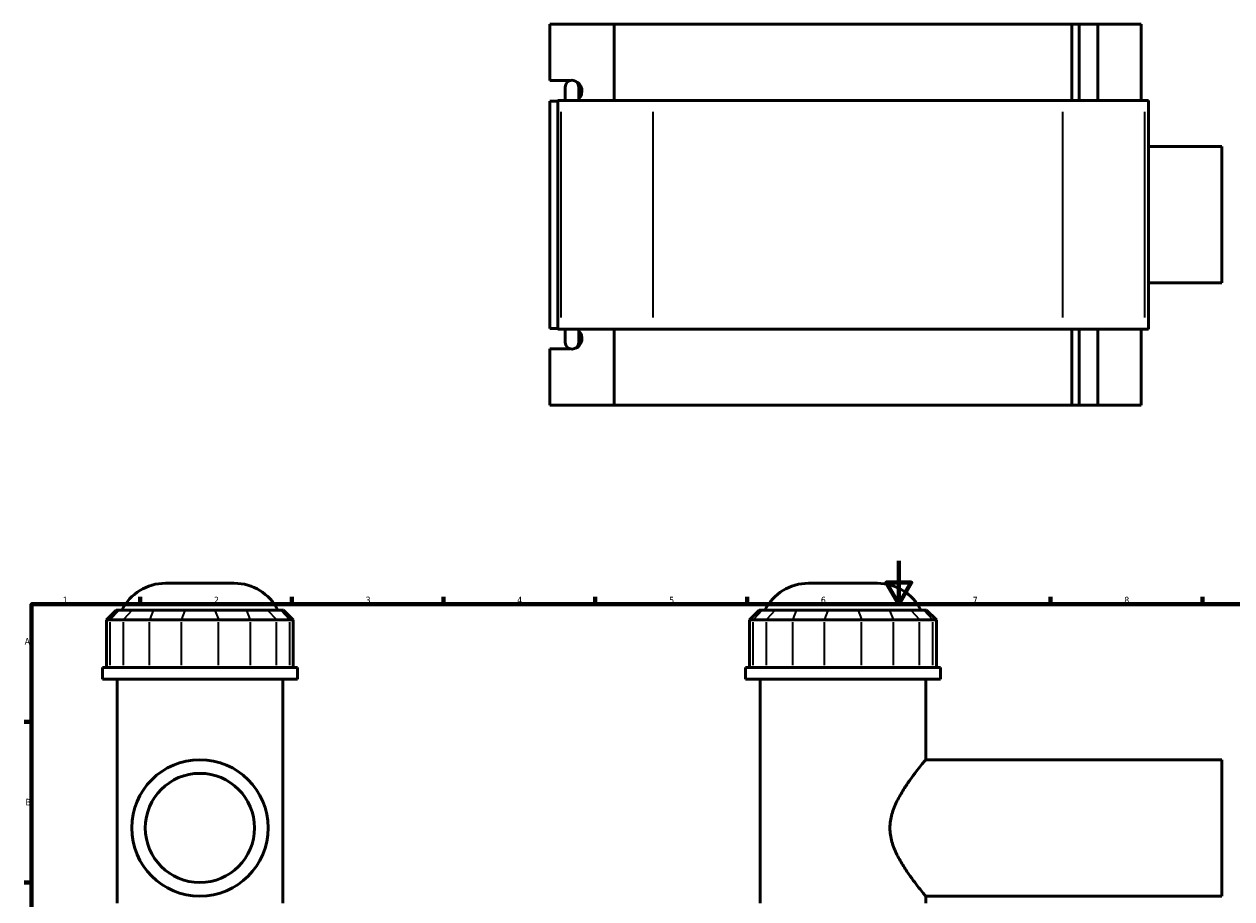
# Model space of a CAD drawing. Header units: millimetres. Extents: x 0 to 898, y -438 to 1031.
# Tile 4 of 5: x 17 to 574, y 438 to 842. Entities that reach past the tile are written whole.
import ezdxf

# ---------------------------------------------------------------- set-up
doc = ezdxf.new("R2010")
doc.units = ezdxf.units.MM
for name, color, linetype, lineweight in [('Border (ANSI)', 7, 'Continuous', 70), ('Visible (ANSI)', 7, 'Continuous', 50), ('Visible Narrow (ANSI)', 7, 'Continuous', 35)]:
    doc.layers.add(name, color=color, linetype=linetype, lineweight=lineweight)
doc.styles.add('Note Text (ANSI)', font='tahoma.ttf')

# ---------------------------------------------------------------- blocks, each defined once
blk = doc.blocks.new('Borders Default Border')
at = {"layer": 'Border (ANSI)'}
for p, q in [((70.08, 574), (70.08, 577.45)), ((140.17, 574), (140.17, 577.45)), ((210.25, 574), (210.25, 577.45)), ((280.33, 574), (280.33, 577.45)), ((350.42, 574), (350.42, 577.45)), ((490.58, 574), (490.58, 577.45)), ((560.67, 574), (560.67, 577.45)), ((20, 519.75), (16.55, 519.75)), ((20, 445.5), (16.55, 445.5))]:
    blk.add_line(p, q, dxfattribs=at)
at = {"layer": 'Border (ANSI)', "flags": 128}
for points in [[(420.5, 594), (420.5, 574), (414.73, 584), (426.27, 584), (420.5, 574)], [(20, 20), (20, 574), (821, 574), (821, 20), (20, 20)]]:
    blk.add_lwpolyline(points, dxfattribs=at)
at = {"layer": 'Border (ANSI)', "color": 230, "true_color": 0xff0080, "char_height": 3.05, "attachment_point": 7, "style": 'Note Text (ANSI)'}
for s, insert in [('1', (34.35, 574.4)), ('2', (104.2, 574.4)), ('3', (174.26, 574.34)), ('4', (244.23, 574.4)), ('5', (314.48, 574.34)), ('6', (384.49, 574.34)), ('7', (454.6, 574.4)), ('8', (524.63, 574.33)), ('A', (16.78, 555.35)), ('B', (17.15, 481.1))]:
    blk.add_mtext(s, dxfattribs=dict(at, insert=insert))

msp = doc.modelspace()

# ---------------------------------------------------------------- linework, layer by layer
at = {"layer": 'Visible (ANSI)'}
for p, q in [((259.373, 815.811), (259.373, 841.886)), ((259.373, 841.886), (288.974, 841.886)), ((288.974, 841.886), (288.974, 806.686)), ((288.974, 841.886), (500.405, 841.886)), ((500.405, 841.886), (503.82, 841.886)), ((500.405, 806.686), (500.405, 841.886)), ((512.464, 841.886), (503.82, 841.886)), ((503.82, 806.686), (503.82, 841.886)), ((532.368, 841.886), (512.464, 841.886)), ((512.464, 806.686), (512.464, 841.886)), ((532.368, 806.686), (532.368, 841.886)), ((259.373, 815.811), (268.504, 815.811)), ((267.72, 815.397), (267.72, 815.811)), ((266.417, 812.846), (266.417, 806.686)), ((272.717, 806.686), (272.717, 812.846)), ((263.042, 806.361), (259.373, 806.361)), ((259.373, 701.411), (259.373, 806.361)), ((264.632, 806.686), (263.042, 806.686)), ((263.042, 701.086), (263.042, 806.686)), ((264.632, 806.686), (307.053, 806.686)), ((496.229, 806.686), (307.053, 806.686)), ((496.229, 806.686), (534.095, 806.686)), ((535.743, 806.686), (534.095, 806.686)), ((535.743, 701.086), (535.743, 806.686)), ((535.743, 785.386), (569.689, 785.386)), ((569.689, 722.386), (569.689, 785.386)), ((535.743, 722.386), (569.689, 722.386)), ((259.373, 701.411), (263.042, 701.411)), ((263.042, 701.086), (264.632, 701.086)), ((307.053, 701.086), (264.632, 701.086)), ((266.417, 701.086), (266.417, 694.926)), ((272.717, 694.926), (272.717, 701.086)), ((288.974, 701.086), (288.974, 665.886)), ((307.053, 701.086), (496.229, 701.086)), ((534.095, 701.086), (496.229, 701.086)), ((500.405, 665.886), (500.405, 701.086)), ((503.82, 665.886), (503.82, 701.086)), ((512.464, 665.886), (512.464, 701.086)), ((532.368, 665.886), (532.368, 701.086)), ((534.095, 701.086), (535.743, 701.086)), ((268.504, 691.961), (259.373, 691.961)), ((259.373, 665.886), (259.373, 691.961)), ((267.72, 691.961), (267.72, 692.374)), ((288.974, 665.886), (259.373, 665.886)), ((500.405, 665.886), (288.974, 665.886)), ((503.82, 665.886), (500.405, 665.886)), ((503.82, 665.886), (512.464, 665.886)), ((512.464, 665.886), (532.368, 665.886)), ((81.816, 583.695), (113.615, 583.695)), ((378.79, 583.695), (410.588, 583.695)), ((59.069, 571.305), (54.569, 566.805)), ((59.069, 571.305), (60.439, 571.305)), ((66.486, 571.305), (60.439, 571.305)), ((66.486, 571.305), (76.228, 571.305)), ((90.827, 571.305), (76.228, 571.305)), ((90.827, 571.305), (104.604, 571.305)), ((119.203, 571.305), (104.604, 571.305)), ((119.203, 571.305), (128.944, 571.305)), ((134.991, 571.305), (128.944, 571.305)), ((134.991, 571.305), (136.361, 571.305)), ((136.361, 571.305), (140.861, 566.805)), ((356.043, 571.305), (351.543, 566.805)), ((356.043, 571.305), (357.413, 571.305)), ((363.46, 571.305), (357.413, 571.305)), ((363.46, 571.305), (373.202, 571.305)), ((387.801, 571.305), (373.202, 571.305)), ((387.801, 571.305), (401.577, 571.305)), ((416.176, 571.305), (401.577, 571.305)), ((416.176, 571.305), (425.918, 571.305)), ((431.965, 571.305), (425.918, 571.305)), ((431.965, 571.305), (433.335, 571.305)), ((433.335, 571.305), (437.835, 566.805)), ((56.282, 566.805), (54.569, 566.805)), ((54.569, 566.805), (54.569, 544.755)), ((56.282, 566.805), (62.329, 566.805)), ((74.506, 566.805), (62.329, 566.805)), ((74.506, 566.805), (89.105, 566.805)), ((106.326, 566.805), (89.105, 566.805)), ((106.326, 566.805), (120.925, 566.805)), ((133.102, 566.805), (120.925, 566.805)), ((133.102, 566.805), (139.149, 566.805)), ((140.861, 566.805), (139.149, 566.805)), ((140.861, 566.805), (140.861, 544.755)), ((353.256, 566.805), (351.543, 566.805)), ((351.543, 566.805), (351.543, 544.755)), ((353.256, 566.805), (359.303, 566.805)), ((371.48, 566.805), (359.303, 566.805)), ((371.48, 566.805), (386.079, 566.805)), ((403.299, 566.805), (386.079, 566.805)), ((403.299, 566.805), (417.899, 566.805)), ((430.075, 566.805), (417.899, 566.805)), ((430.075, 566.805), (436.123, 566.805)), ((437.835, 566.805), (436.123, 566.805)), ((437.835, 566.805), (437.835, 544.755)), ((142.715, 544.755), (52.715, 544.755)), ((52.715, 539.445), (52.715, 544.755)), ((142.715, 539.445), (142.715, 544.755)), ((439.689, 544.755), (349.689, 544.755)), ((349.689, 539.445), (349.689, 544.755)), ((439.689, 539.445), (439.689, 544.755)), ((142.715, 539.445), (52.715, 539.445)), ((59.465, 435.945), (59.465, 539.445)), ((135.965, 435.945), (135.965, 539.445)), ((439.689, 539.445), (349.689, 539.445)), ((356.439, 435.945), (356.439, 539.445)), ((432.939, 502.195), (432.939, 539.445)), ((432.939, 502.195), (569.689, 502.195)), ((569.689, 439.195), (569.689, 502.195)), ((432.939, 439.195), (569.689, 439.195)), ((432.939, 435.945), (432.939, 439.195))]:
    msp.add_line(p, q, dxfattribs=at)
for radius in [31.5, 25.2]:
    msp.add_circle((97.715, 470.695), radius, dxfattribs=at)
for centre, radius, start, end in [((269.567, 812.846), 3.15, 0, 180), ((269.567, 694.926), 3.15, 180, 0), ((81.816, 561.195), 22.5, 90, 153.29908), ((113.615, 561.195), 22.5, 26.70092, 90), ((378.79, 561.195), 22.5, 90, 153.29908), ((410.588, 561.195), 22.5, 26.70092, 90)]:
    msp.add_arc(centre, radius, start, end, dxfattribs=at)
for centre, major_axis, start_param, end_param in [((269.733, 811.086), (0, 4.725), 3.8784876, 5.9528364), ((269.733, 696.686), (0, -4.725), 0.3303489, 2.4046977)]:
    msp.add_ellipse(centre, major_axis=major_axis, ratio=0.9396926, start_param=start_param, end_param=end_param, dxfattribs=at)
msp.add_open_spline([(432.939, 439.195), (432.939, 439.195), (432.764, 439.407), (432.065, 440.261), (431.542, 440.903), (430.223, 442.551), (429.426, 443.559), (427.68, 445.833), (426.731, 447.1), (424.801, 449.794), (423.743, 451.33), (421.636, 454.665), (420.587, 456.462), (418.713, 460.251), (417.89, 462.245), (416.723, 466.378), (416.387, 468.519), (416.387, 472.871), (416.723, 475.011), (417.89, 479.144), (418.713, 481.139), (420.587, 484.928), (421.636, 486.725), (423.743, 490.059), (424.801, 491.596), (426.731, 494.29), (427.68, 495.556), (429.426, 497.831), (430.223, 498.839), (431.542, 500.487), (432.065, 501.129), (432.764, 501.983), (432.939, 502.195), (432.939, 502.195)], degree=3, knots=[5.124368, 5.124368, 5.124368, 5.124368, 5.7526633, 5.7526633, 6.3809586, 6.3809586, 7.0092539, 7.0092539, 7.6375492, 7.6375492, 8.2903459, 8.2903459, 8.9431426, 8.9431426, 9.5959393, 9.5959393, 10.248736, 10.248736, 10.9015327, 10.9015327, 11.5543293, 11.5543293, 12.207126, 12.207126, 12.8599227, 12.8599227, 13.488218, 13.488218, 14.1165133, 14.1165133, 14.7448086, 14.7448086, 15.3731039, 15.3731039, 15.3731039, 15.3731039], dxfattribs=at)
at = {"layer": 'Visible Narrow (ANSI)'}
for p, q in [((264.632, 706.366), (264.632, 801.406)), ((307.053, 706.366), (307.053, 801.406)), ((496.229, 706.366), (496.229, 801.406)), ((534.095, 706.366), (534.095, 801.406)), ((60.231, 571.08), (56.49, 567.03)), ((66.279, 571.08), (62.537, 567.03)), ((76.142, 571.08), (74.592, 567.03)), ((90.741, 571.08), (89.191, 567.03)), ((104.69, 571.08), (106.24, 567.03)), ((119.289, 571.08), (120.839, 567.03)), ((129.152, 571.08), (132.894, 567.03)), ((135.199, 571.08), (138.941, 567.03)), ((357.205, 571.08), (353.463, 567.03)), ((363.252, 571.08), (359.511, 567.03)), ((373.116, 571.08), (371.566, 567.03)), ((387.715, 571.08), (386.165, 567.03)), ((401.663, 571.08), (403.213, 567.03)), ((416.263, 571.08), (417.812, 567.03)), ((426.126, 571.08), (429.868, 567.03)), ((432.173, 571.08), (435.915, 567.03)), ((56.282, 545.857), (56.282, 565.702)), ((62.329, 565.702), (62.329, 545.857)), ((74.506, 545.857), (74.506, 565.702)), ((89.105, 565.702), (89.105, 545.857)), ((106.326, 545.857), (106.326, 565.702)), ((120.925, 565.702), (120.925, 545.857)), ((133.102, 545.857), (133.102, 565.702)), ((139.149, 565.702), (139.149, 545.857)), ((353.256, 545.857), (353.256, 565.702)), ((359.303, 565.702), (359.303, 545.857)), ((371.48, 545.857), (371.48, 565.702)), ((386.079, 565.702), (386.079, 545.857)), ((403.299, 545.857), (403.299, 565.702)), ((417.899, 565.702), (417.899, 545.857)), ((430.075, 545.857), (430.075, 565.702)), ((436.123, 565.702), (436.123, 545.857))]:
    msp.add_line(p, q, dxfattribs=at)

# ---------------------------------------------------------------- block references
msp.add_blockref('Borders Default Border', (0, 0))

doc.saveas('drawing.dxf')
